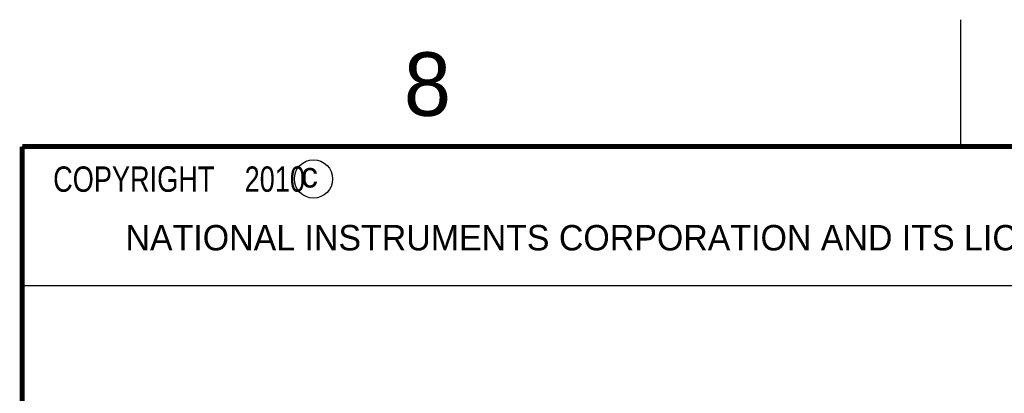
# Model space of a CAD drawing. Header units: inches. Extents: x 0 to 34, y 0 to 22.
# Tile 7 of 27: x 0.5 to 4.4, y 20.5 to 22. Entities that reach past the tile are written whole.
import ezdxf

# ---------------------------------------------------------------- set-up
doc = ezdxf.new("R2010")
doc.units = ezdxf.units.IN
doc.header["$LTSCALE"] = 1.87
doc.header["$MEASUREMENT"] = 0
doc.layers.get('0').update_dxf_attribs({"linetype": 'CONTINUOUS'})
doc.styles.get("Standard").update_dxf_attribs({"font": 'txt', "width": 0.8})

msp = doc.modelspace()

# ---------------------------------------------------------------- linework, layer by layer
at = {"color": 2, "linetype": 'CONTINUOUS'}
for p, q in [((4.2, 21.5), (4.2, 22)), ((0.5, 21.5), (8.25, 21.5)), ((0.5, 21.5), (0.5, 20.9531)), ((0.5, 20.9531), (8.25, 20.9531))]:
    msp.add_line(p, q, dxfattribs=at)
at = {"color": 7, "linetype": 'CONTINUOUS', "const_width": 0.02}
for points in [[(0.5, 21.5), (0.5, 0.5)], [(33.5, 21.5), (0.5, 21.5)]]:
    msp.add_lwpolyline(points, dxfattribs=at)
at = {"color": 2, "linetype": 'CONTINUOUS'}
msp.add_circle((1.6484, 21.3727), 0.0754, dxfattribs=at)

# ---------------------------------------------------------------- texts
for s, height, p in [('8', 0.25, (2.0046, 21.6213)), ('c', 0.1, (1.599, 21.3388)), ('NATIONAL INSTRUMENTS CORPORATION AND ITS LICENSORS.  ALL RIGHTS RESERVED.', 0.1, (0.9071, 21.0911))]:
    msp.add_text(s, height=height, dxfattribs=at).set_placement(p)
at = {"color": 2, "linetype": 'CONTINUOUS', "insert": (0.5625, 21.4219), "char_height": 0.1, "width": 1.52, "attachment_point": 1}
msp.add_mtext('  COPYRIGHT    2010', dxfattribs=at)

doc.saveas('drawing.dxf')
